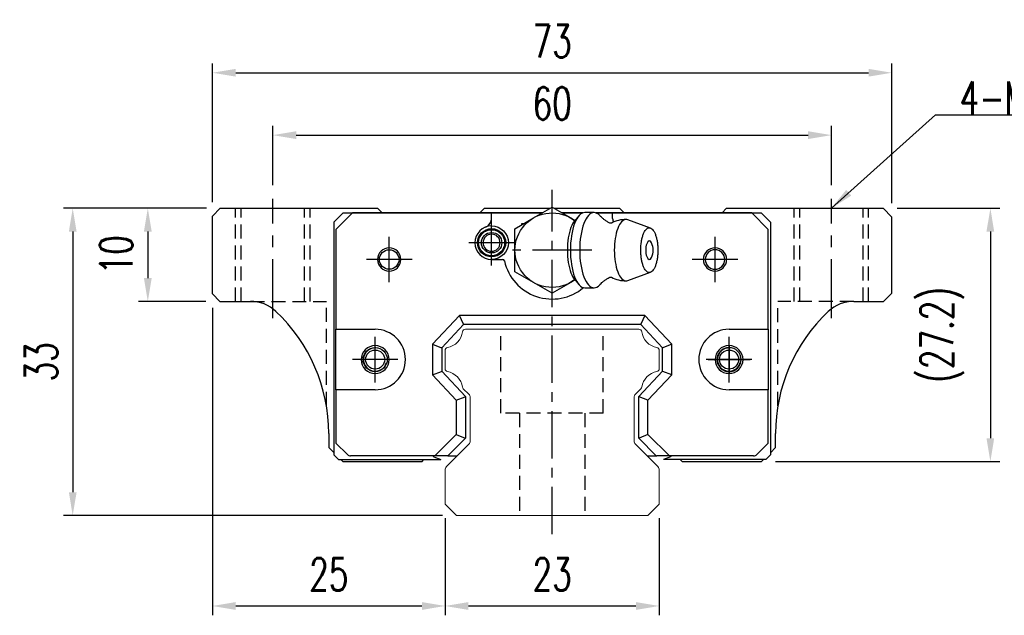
# Model space of a CAD drawing. Header units: millimetres. Extents: x 276 to 566, y 302 to 406.
# Tile 1 of 51: x 276 to 382, y 310 to 374. Entities that reach past the tile are written whole.
import ezdxf

# ---------------------------------------------------------------- set-up
doc = ezdxf.new("R2010")
doc.units = ezdxf.units.MM
doc.header["$PDSIZE"] = -1
doc.linetypes.add('CENTER', pattern=[10.16, 6.35, -1.27, 1.27, -1.27])
doc.linetypes.add('DASHED', pattern=[0.75, 0.5, -0.25])
for name, color, linetype in [('2', 7, 'Continuous'), ('CL', 1, 'CENTER'), ('DIM', 4, 'Continuous'), ('HID', 2, 'DASHED'), ('OUT', 3, 'Continuous'), ('中心線', 1, 'CENTER')]:
    doc.layers.add(name, color=color, linetype=linetype)
doc.styles.add('DIM-7', font='SIMPLEX.shx', dxfattribs={"width": 0.7, "bigfont": 'chineset.shx'})
doc.dimstyles.new('CNS', dxfattribs={"dimtxt": 3.5, "dimasz": 2.5, "dimexe": 1, "dimexo": 1.5, "dimgap": 0.09, "dimtad": 0, "dimdsep": 46, "dimtxsty": 'DIM-7', "dimcen": 0.09, "dimclrd": 1, "dimclre": 1, "dimclrt": 4, "dimadec": 0, "dimazin": 0, "dimtfac": 1, "dimtix": 1, "dimtmove": 2, "dimatfit": 3, "dimfxl": 1, "dimtvp": 0.971429, "dimtolj": 1, "dimarcsym": 0})

# ---------------------------------------------------------------- blocks, each defined once
blk = doc.blocks.new('*D62')
at = {"layer": 'DEFPOINTS', "color": 0, "transparency": 16777216}
for p in [(370.15, 368.33), (297.15, 352.92), (370.15, 352.82)]:
    blk.add_point(p, dxfattribs=at)
at = {"layer": 'DIM', "color": 7, "lineweight": -2, "transparency": 16777216}
for p, q in [((297.15, 354.42), (297.15, 369.33)), ((370.15, 354.32), (370.15, 369.33)), ((299.65, 368.33), (367.65, 368.33))]:
    blk.add_line(p, q, dxfattribs=at)
at = {"layer": 'DIM', "color": 7, "transparency": 16777216}
for points in [[(299.65, 368.75), (299.65, 367.92), (297.15, 368.33)], [(367.65, 368.75), (367.65, 367.92), (370.15, 368.33)]]:
    blk.add_solid(points, dxfattribs=at)
at = {"layer": 'DIM', "color": 7, "transparency": 16777216, "insert": (333.65, 371.73), "char_height": 3.5, "attachment_point": 5, "style": 'DIM-7'}
blk.add_mtext('\\A1;73', dxfattribs=at)
blk = doc.blocks.new('*D63')
at = {"layer": 'DEFPOINTS', "color": 0, "transparency": 16777216}
for p in [(363.65, 361.63), (303.65, 354.77), (363.65, 354.77)]:
    blk.add_point(p, dxfattribs=at)
at = {"layer": 'DIM', "color": 7, "lineweight": -2, "transparency": 16777216}
for p, q in [((303.65, 356.27), (303.65, 362.63)), ((363.65, 356.27), (363.65, 362.63)), ((306.15, 361.63), (361.15, 361.63))]:
    blk.add_line(p, q, dxfattribs=at)
at = {"layer": 'DIM', "color": 7, "transparency": 16777216}
for points in [[(306.15, 362.05), (306.15, 361.21), (303.65, 361.63)], [(361.15, 362.05), (361.15, 361.21), (363.65, 361.63)]]:
    blk.add_solid(points, dxfattribs=at)
at = {"layer": 'DIM', "color": 7, "transparency": 16777216, "insert": (333.65, 365.03), "char_height": 3.5, "attachment_point": 5, "style": 'DIM-7'}
blk.add_mtext('\\A1;60', dxfattribs=at)
blk = doc.blocks.new('*D64')
at = {"layer": 'DEFPOINTS', "color": 0, "transparency": 16777216}
for p in [(298, 353.77), (290.21, 343.77), (297.95, 343.77)]:
    blk.add_point(p, dxfattribs=at)
at = {"layer": 'DIM', "color": 7, "lineweight": -2, "transparency": 16777216}
for p, q in [((296.5, 353.77), (289.21, 353.77)), ((290.21, 351.27), (290.21, 346.27)), ((296.45, 343.77), (289.21, 343.77))]:
    blk.add_line(p, q, dxfattribs=at)
at = {"layer": 'DIM', "color": 7, "transparency": 16777216}
for points in [[(289.79, 351.27), (290.63, 351.27), (290.21, 353.77)], [(289.79, 346.27), (290.63, 346.27), (290.21, 343.77)]]:
    blk.add_solid(points, dxfattribs=at)
at = {"layer": 'DIM', "color": 7, "transparency": 16777216, "insert": (286.81, 348.77), "char_height": 3.5, "attachment_point": 5, "rotation": 90, "style": 'DIM-7'}
blk.add_mtext('\\A1;10', dxfattribs=at)
blk = doc.blocks.new('*D65')
at = {"layer": 'DEFPOINTS', "color": 0, "transparency": 16777216}
for p in [(298, 353.77), (282.14, 320.77), (323.36, 320.77)]:
    blk.add_point(p, dxfattribs=at)
at = {"layer": 'DIM', "color": 7, "lineweight": -2, "transparency": 16777216}
for p, q in [((296.5, 353.77), (281.14, 353.77)), ((282.14, 351.27), (282.14, 323.27)), ((321.86, 320.77), (281.14, 320.77))]:
    blk.add_line(p, q, dxfattribs=at)
at = {"layer": 'DIM', "color": 7, "transparency": 16777216}
for points in [[(281.73, 351.27), (282.56, 351.27), (282.14, 353.77)], [(281.73, 323.27), (282.56, 323.27), (282.14, 320.77)]]:
    blk.add_solid(points, dxfattribs=at)
at = {"layer": 'DIM', "color": 7, "transparency": 16777216, "insert": (278.74, 337.27), "char_height": 3.5, "attachment_point": 5, "rotation": 90, "style": 'DIM-7'}
blk.add_mtext('\\A1;33', dxfattribs=at)
blk = doc.blocks.new('*D66')
at = {"layer": 'DEFPOINTS', "color": 0, "transparency": 16777216}
for p in [(297.15, 344.57), (322.15, 321.97), (322.15, 311.05)]:
    blk.add_point(p, dxfattribs=at)
at = {"layer": 'DIM', "color": 7, "lineweight": -2, "transparency": 16777216}
for p, q in [((297.15, 343.07), (297.15, 310.05)), ((322.15, 320.47), (322.15, 310.05)), ((299.65, 311.05), (319.65, 311.05))]:
    blk.add_line(p, q, dxfattribs=at)
at = {"layer": 'DIM', "color": 7, "transparency": 16777216}
for points in [[(299.65, 311.47), (299.65, 310.63), (297.15, 311.05)], [(319.65, 311.47), (319.65, 310.63), (322.15, 311.05)]]:
    blk.add_solid(points, dxfattribs=at)
at = {"layer": 'DIM', "color": 7, "transparency": 16777216, "insert": (309.65, 314.45), "char_height": 3.5, "attachment_point": 5, "style": 'DIM-7'}
blk.add_mtext('\\A1;25', dxfattribs=at)
blk = doc.blocks.new('*D67')
at = {"layer": 'DEFPOINTS', "color": 0, "transparency": 16777216}
for p in [(322.15, 321.97), (345.15, 321.97), (345.15, 311.05)]:
    blk.add_point(p, dxfattribs=at)
at = {"layer": 'DIM', "color": 7, "lineweight": -2, "transparency": 16777216}
for p, q in [((322.15, 320.47), (322.15, 310.05)), ((345.15, 320.47), (345.15, 310.05)), ((324.65, 311.05), (342.65, 311.05))]:
    blk.add_line(p, q, dxfattribs=at)
at = {"layer": 'DIM', "color": 7, "transparency": 16777216}
for points in [[(324.65, 311.47), (324.65, 310.63), (322.15, 311.05)], [(342.65, 311.47), (342.65, 310.63), (345.15, 311.05)]]:
    blk.add_solid(points, dxfattribs=at)
at = {"layer": 'DIM', "color": 7, "transparency": 16777216, "insert": (333.65, 314.45), "char_height": 3.5, "attachment_point": 5, "style": 'DIM-7'}
blk.add_mtext('\\A1;23', dxfattribs=at)
blk = doc.blocks.new('*D68')
at = {"layer": 'DEFPOINTS', "color": 0, "transparency": 16777216}
for p in [(369.2, 353.77), (356.15, 326.57), (380.73, 326.57)]:
    blk.add_point(p, dxfattribs=at)
at = {"layer": 'DIM', "color": 7, "lineweight": -2, "transparency": 16777216}
for p, q in [((370.7, 353.77), (381.73, 353.77)), ((380.73, 351.27), (380.73, 329.07)), ((357.65, 326.57), (381.73, 326.57))]:
    blk.add_line(p, q, dxfattribs=at)
at = {"layer": 'DIM', "color": 7, "transparency": 16777216}
for points in [[(380.31, 351.27), (381.14, 351.27), (380.73, 353.77)], [(380.31, 329.07), (381.14, 329.07), (380.73, 326.57)]]:
    blk.add_solid(points, dxfattribs=at)
at = {"layer": 'DIM', "color": 7, "transparency": 16777216, "insert": (375.55, 340.17), "char_height": 3.5, "attachment_point": 5, "rotation": 90, "style": 'DIM-7'}
blk.add_mtext('\\A1;(27.2)', dxfattribs=at)

msp = doc.modelspace()

# ---------------------------------------------------------------- linework, layer by layer
at = {"layer": '2', "color": 0, "linetype": 'Continuous'}
for p, q in [((331.646, 352.736), (333.646, 353.891)), ((333.646, 353.891), (335.646, 352.736)), ((338.154, 353.314), (337.153, 353.314)), ((329.646, 351.582), (331.646, 352.736)), ((335.646, 352.736), (336.108, 352.47)), ((336.508, 352.946), (336.052, 352.403)), ((344.215, 351.648), (341.769, 352.539)), ((329.646, 349.272), (329.646, 351.582)), ((329.646, 346.963), (329.646, 349.272)), ((331.646, 345.808), (329.646, 346.963)), ((336.108, 346.075), (335.646, 345.808)), ((336.052, 346.141), (336.508, 345.599)), ((341.769, 346.005), (344.215, 346.896)), ((333.646, 344.653), (331.646, 345.808)), ((335.646, 345.808), (333.646, 344.653)), ((337.153, 345.231), (338.154, 345.231))]:
    msp.add_line(p, q, dxfattribs=at)
at = {"layer": '2', "color": 7, "linetype": 'Continuous'}
for p, q in [((311.196, 353.272), (310.196, 352.272)), ((310.196, 352.272), (310.196, 327.272)), ((312.203, 353.272), (310.421, 351.498)), ((311.196, 353.272), (332.574, 353.272)), ((332.574, 353.272), (312.203, 353.272)), ((327.146, 352.688), (327.146, 353.272)), ((334.718, 353.272), (336.936, 353.272)), ((336.936, 353.272), (334.718, 353.272)), ((338.371, 353.272), (356.096, 353.272)), ((355.088, 353.272), (338.371, 353.272)), ((340.146, 352.688), (340.146, 353.272)), ((356.871, 351.498), (355.088, 353.272)), ((356.096, 353.272), (357.096, 352.272)), ((357.096, 352.272), (357.096, 327.272)), ((310.421, 351.498), (310.421, 340.772)), ((330.396, 352.015), (330.396, 352.122)), ((356.871, 340.772), (356.871, 351.498)), ((327.146, 348.272), (328.33, 348.272)), ((323.696, 342.272), (320.796, 339.162)), ((324.109, 341.322), (323.696, 342.272)), ((343.595, 342.272), (323.696, 342.272)), ((343.595, 342.272), (343.182, 341.322)), ((346.496, 339.162), (343.595, 342.272)), ((310.421, 340.772), (314.634, 340.772)), ((310.421, 334.272), (310.421, 340.772)), ((324.131, 341.272), (321.796, 338.768)), ((324.131, 341.272), (324.109, 341.322)), ((343.161, 341.272), (324.131, 341.272)), ((343.161, 341.272), (343.182, 341.322)), ((345.496, 338.768), (343.161, 341.272)), ((352.657, 340.772), (356.871, 340.772)), ((356.871, 340.772), (356.871, 334.272)), ((320.796, 339.162), (320.796, 335.882)), ((320.796, 339.162), (321.746, 338.788)), ((321.796, 338.768), (321.746, 338.788)), ((321.796, 338.768), (321.796, 336.276)), ((345.496, 338.768), (345.546, 338.788)), ((345.496, 336.276), (345.496, 338.768)), ((346.496, 339.162), (345.546, 338.788)), ((346.496, 335.882), (346.496, 339.162)), ((320.796, 335.882), (321.746, 336.256)), ((320.796, 335.882), (323.346, 333.147)), ((321.796, 336.276), (321.746, 336.256)), ((321.796, 336.276), (324.346, 333.541)), ((342.946, 333.541), (345.496, 336.276)), ((343.946, 333.147), (346.496, 335.882)), ((345.496, 336.276), (345.546, 336.256)), ((346.496, 335.882), (345.546, 336.256)), ((310.421, 334.272), (310.421, 328.547)), ((314.634, 334.272), (310.421, 334.272)), ((356.871, 334.272), (352.657, 334.272)), ((356.871, 328.547), (356.871, 334.272)), ((323.346, 333.147), (324.296, 333.521)), ((324.346, 333.541), (324.296, 333.521)), ((324.346, 333.541), (324.346, 329.062)), ((342.946, 333.541), (342.996, 333.521)), ((342.946, 329.062), (342.946, 333.541)), ((343.946, 333.147), (342.996, 333.521)), ((323.346, 333.147), (323.346, 329.476)), ((343.946, 329.476), (343.946, 333.147)), ((323.346, 329.476), (321.042, 327.172)), ((324.346, 329.062), (322.456, 327.172)), ((323.346, 329.476), (324.296, 329.083)), ((324.346, 329.062), (324.296, 329.083)), ((342.946, 329.062), (342.996, 329.083)), ((344.836, 327.172), (342.946, 329.062)), ((343.946, 329.476), (342.996, 329.083)), ((346.25, 327.172), (343.946, 329.476)), ((310.421, 328.547), (311.649, 327.319)), ((355.642, 327.319), (356.871, 328.547)), ((310.696, 326.772), (310.196, 327.272)), ((321.042, 327.172), (312.003, 327.172)), ((320.834, 327.172), (320.937, 327.07)), ((320.937, 327.07), (321.674, 326.772)), ((322.385, 327.172), (321.042, 327.172)), ((322.456, 327.172), (322.385, 327.172)), ((322.456, 327.172), (323.17, 327.172)), ((323.17, 327.172), (323.447, 327.172)), ((343.847, 327.172), (344.136, 327.172)), ((344.136, 327.172), (344.836, 327.172)), ((344.836, 327.172), (344.906, 327.172)), ((346.25, 327.172), (344.906, 327.172)), ((346.355, 327.07), (345.618, 326.772)), ((355.289, 327.172), (346.25, 327.172)), ((346.457, 327.172), (346.355, 327.07)), ((356.596, 326.772), (357.096, 327.272)), ((310.696, 326.772), (321.674, 326.772)), ((356.596, 326.772), (345.618, 326.772))]:
    msp.add_line(p, q, dxfattribs=at)
at = {"layer": '2', "color": 7, "linetype": 'DASHED'}
for p, q in [((352.658, 338.822), (352.657, 338.822)), ((352.657, 336.222), (352.658, 336.222))]:
    msp.add_line(p, q, dxfattribs=at)
at = {"layer": '2', "color": 0, "linetype": 'Continuous', "extrusion": (0, 0, -1)}
msp.add_arc((-333.646, 349.272), 4, 232.1994, 127.85546, dxfattribs=at)
at = {"layer": '2', "color": 7, "linetype": 'Continuous'}
for centre, radius, start, end in [((326.146, 352.688), 1, 290.92483, 0), ((341.146, 352.688), 1, 180, 204.07613), ((327.146, 350.072), 1.8, 90, 270), ((327.146, 350.072), 0.918, 90, 270), ((327.146, 350.072), 0.918, 270, 90), ((316.146, 348.272), 1.25, 90, 270), ((316.146, 348.272), 1.25, 270, 90), ((351.146, 348.272), 1.25, 90, 270), ((351.146, 348.272), 1.05, 90, 270), ((351.146, 348.272), 1.25, 270, 90), ((351.146, 348.272), 1.05, 270, 90), ((328.33, 348.072), 0.2, 12.71981, 90), ((333.646, 349.272), 5.25, 192.71981, 309.94443), ((314.634, 337.522), 3.25, 270, 90), ((352.657, 337.522), 3.25, 90, 270), ((314.634, 337.522), 1.5, 90, 270), ((314.634, 337.522), 1.5, 270, 90), ((352.657, 337.522), 1.5, 90, 270), ((352.657, 337.522), 1.3, 90, 270), ((352.657, 337.522), 1.5, 270, 90), ((352.657, 337.522), 1.3, 270, 90), ((312.003, 327.672), 0.5, 225, 270), ((355.289, 327.672), 0.5, 270, 315)]:
    msp.add_arc(centre, radius, start, end, dxfattribs=at)
at = {"layer": '2', "color": 0, "linetype": 'Continuous'}
for centre, radius, start, end in [((341.591, 349.272), 3.3, 90, 118.26666), ((342.685, 349.272), 1.817, 334.63704, 25.36296), ((341.591, 349.272), 3.3, 241.72374, 269.99834)]:
    msp.add_arc(centre, radius, start, end, dxfattribs=at)
at = {"layer": '2', "color": 7, "linetype": 'Continuous', "extrusion": (0, 0, -1)}
for centre, radius, start, end in [((-327.146, 350.072), 1.515, 270, 90), ((-327.146, 350.072), 1.4, 270, 90), ((-327.146, 350.072), 1.8, 90, 270), ((-327.146, 350.072), 1.515, 90, 270), ((-327.146, 350.072), 1.4, 90, 270), ((-327.146, 350.072), 1.1, 270, 90), ((-327.146, 350.072), 1.1, 90, 270), ((-316.146, 348.272), 1.05, 270, 90), ((-316.146, 348.272), 1.05, 90, 270), ((-314.634, 337.522), 1.3, 270, 90), ((-314.634, 337.522), 1.3, 90, 270)]:
    msp.add_arc(centre, radius, start, end, dxfattribs=at)
at = {"layer": '2', "color": 0, "linetype": 'Continuous'}
msp.add_ellipse((344.086, 349.272), major_axis=(0, 1), ratio=0.382683, start_param=-0.6791612, end_param=3.8206669, dxfattribs=at)
for points, knots in [([(337.153, 353.314), (336.748, 353.314), (336.346, 352.878), (335.773, 351.382), (335.607, 350.33), (335.607, 349.272)], [0, 0, 0, 0, 0.5, 0.5, 1, 1, 1, 1]), ([(338.76, 352.986), (338.569, 353.199), (338.362, 353.314), (337.749, 353.314), (337.347, 352.878), (336.774, 351.382), (336.608, 350.33), (336.608, 349.272)], [0, 0, 0, 0, 0.204178, 0.204178, 0.602089, 0.602089, 1, 1, 1, 1]), ([(336.056, 352.405), (335.913, 352.235), (335.781, 351.999), (335.426, 351.07), (335.284, 350.174), (335.284, 349.272)], [0, 0, 0, 0, 0.3133047, 0.3133047, 1, 1, 1, 1]), ([(339.844, 352.181), (339.745, 352.23), (339.544, 352.341), (339.274, 352.525), (339.039, 352.713), (338.871, 352.871), (338.792, 352.956), (338.763, 352.989)], [0, 0, 0, 0, 0.2043584, 0.4374743, 0.6573003, 0.8634903, 1, 1, 1, 1]), ([(341.766, 352.54), (341.708, 352.561), (341.65, 352.572), (341.261, 352.572), (340.932, 352.217), (340.465, 350.995), (340.328, 350.136), (340.328, 349.272)], [0, 0, 0, 0, 0.0810935, 0.0810935, 0.5405467, 0.5405467, 1, 1, 1, 1]), ([(340.026, 352.177), (340.027, 352.178), (340.026, 352.178), (339.982, 352.16), (339.908, 352.157), (339.852, 352.174), (339.847, 352.176), (339.847, 352.177)], [0, 0, 0, 0, 0.0733162, 0.3263169, 0.6168838, 0.8870475, 1, 1, 1, 1]), ([(343.167, 349.272), (343.167, 349.115), (343.179, 348.801), (343.232, 348.348), (343.317, 347.93), (343.432, 347.564), (343.572, 347.264), (343.732, 347.041), (343.905, 346.903), (344.086, 346.857), (344.266, 346.903), (344.439, 347.041), (344.599, 347.264), (344.739, 347.564), (344.854, 347.93), (344.94, 348.348), (344.992, 348.801), (345.01, 349.272), (344.992, 349.743), (344.94, 350.197), (344.854, 350.614), (344.739, 350.98), (344.599, 351.281), (344.439, 351.504), (344.266, 351.641), (344.086, 351.688), (343.905, 351.641), (343.732, 351.504), (343.572, 351.281), (343.432, 350.98), (343.317, 350.614), (343.204, 350.06), (343.167, 349.586), (343.167, 349.272)], [0, 0, 0, 0, 0.0312594, 0.0625188, 0.0937782, 0.1250376, 0.156297, 0.1875564, 0.2188159, 0.2500753, 0.2813347, 0.3125941, 0.3438535, 0.3751129, 0.4063723, 0.4376317, 0.4688911, 0.5001505, 0.5314099, 0.5626693, 0.5939287, 0.6251882, 0.6564476, 0.687707, 0.7189664, 0.7502258, 0.7814852, 0.8127446, 0.844004, 0.8752634, 0.9065228, 0.9377822, 1, 1, 1, 1]), ([(335.284, 349.272), (335.284, 348.37), (335.426, 347.474), (335.781, 346.545), (335.913, 346.31), (336.056, 346.14)], [0, 0, 0, 0, 0.6866953, 0.6866953, 1, 1, 1, 1]), ([(335.607, 349.272), (335.607, 348.214), (335.773, 347.163), (336.346, 345.666), (336.748, 345.231), (337.153, 345.231)], [0, 0, 0, 0, 0.5, 0.5, 1, 1, 1, 1]), ([(336.608, 349.272), (336.608, 348.214), (336.774, 347.163), (337.347, 345.666), (337.749, 345.231), (338.362, 345.231), (338.569, 345.346), (338.761, 345.559)], [0, 0, 0, 0, 0.3978318, 0.3978318, 0.7956637, 0.7956637, 1, 1, 1, 1]), ([(340.328, 349.272), (340.328, 348.408), (340.465, 347.55), (340.932, 346.328), (341.261, 345.972), (341.65, 345.972), (341.708, 345.983), (341.766, 346.005)], [0, 0, 0, 0, 0.4594533, 0.4594533, 0.9189065, 0.9189065, 1, 1, 1, 1]), ([(338.764, 345.556), (338.781, 345.576), (338.844, 345.647), (338.997, 345.795), (339.233, 345.99), (339.518, 346.188), (339.734, 346.308), (339.844, 346.364)], [0, 0, 0, 0, 0.0852239, 0.2986763, 0.5272696, 0.7723838, 1, 1, 1, 1]), ([(339.847, 346.367), (339.848, 346.369), (339.857, 346.373), (339.921, 346.389), (339.995, 346.382), (340.032, 346.363), (340.029, 346.365), (340.029, 346.365)], [0, 0, 0, 0, 0.1544133, 0.4194337, 0.7435623, 0.9927018, 1, 1, 1, 1])]:
    msp.add_open_spline(points, degree=3, knots=knots, dxfattribs=at)
at = {"layer": 'CL', "color": 7, "ltscale": 0.8}
msp.add_line((333.646, 318.772), (333.646, 355.772), dxfattribs=at)
at = {"layer": 'CL', "color": 7}
for p, q in [((303.646, 341.965), (303.646, 354.772)), ((363.646, 341.963), (363.646, 354.772)), ((327.146, 347.622), (327.146, 352.522)), ((316.146, 345.822), (316.146, 350.722)), ((351.146, 345.822), (351.146, 350.722)), ((329.596, 350.072), (324.696, 350.072)), ((337.896, 349.272), (329.396, 349.272)), ((318.596, 348.272), (313.696, 348.272)), ((353.596, 348.272), (348.696, 348.272)), ((314.634, 335.072), (314.634, 339.972)), ((352.657, 335.072), (352.657, 339.972)), ((317.084, 337.522), (312.184, 337.522)), ((355.107, 337.522), (350.207, 337.522))]:
    msp.add_line(p, q, dxfattribs=at)
at = {"layer": 'HID', "color": 0, "ltscale": 3}
for p, q in [((299.646, 343.772), (299.646, 353.772)), ((300.246, 343.772), (300.246, 353.772)), ((307.046, 343.772), (307.046, 353.772)), ((307.646, 343.772), (307.646, 353.772)), ((359.646, 343.772), (359.646, 353.772)), ((360.246, 343.772), (360.246, 353.772)), ((367.046, 343.772), (367.046, 353.772)), ((367.646, 343.772), (367.646, 353.772)), ((301.237, 343.772), (309.396, 343.772)), ((309.396, 332.57), (309.396, 343.772)), ((357.896, 332.553), (357.896, 343.772)), ((366.058, 343.772), (357.896, 343.772)), ((330.147, 331.772), (330.147, 320.772)), ((337.147, 331.772), (337.147, 320.772))]:
    msp.add_line(p, q, dxfattribs=at)
at = {"layer": 'HID', "color": 7, "ltscale": 3}
for p, q in [((328.147, 331.772), (328.147, 340.772)), ((339.147, 331.772), (339.147, 340.772)), ((339.147, 331.772), (328.147, 331.772))]:
    msp.add_line(p, q, dxfattribs=at)
at = {"layer": 'OUT', "color": 7}
for p, q in [((297.997, 353.772), (297.147, 352.922)), ((297.997, 353.772), (314.897, 353.772)), ((315.397, 353.272), (314.897, 353.772)), ((326.397, 353.772), (325.897, 353.272)), ((326.397, 353.772), (333.439, 353.772)), ((333.852, 353.772), (340.897, 353.772)), ((341.397, 353.272), (340.897, 353.772)), ((352.397, 353.772), (351.897, 353.272)), ((352.397, 353.772), (369.197, 353.772)), ((370.147, 352.822), (369.197, 353.772)), ((297.147, 344.572), (297.147, 352.922)), ((370.147, 344.672), (370.147, 352.822)), ((330.396, 352.122), (330.582, 352.122)), ((297.147, 344.572), (297.947, 343.772)), ((369.247, 343.772), (370.147, 344.672)), ((297.947, 343.772), (301.237, 343.772)), ((366.058, 343.772), (369.247, 343.772)), ((309.647, 329.572), (309.647, 328.072)), ((357.647, 328.072), (357.647, 329.572)), ((309.647, 328.072), (310.196, 327.523)), ((357.096, 327.52), (357.647, 328.072)), ((310.947, 326.772), (311.147, 326.572)), ((311.147, 326.572), (319.677, 326.572)), ((319.677, 326.572), (319.878, 326.772)), ((347.417, 326.772), (347.617, 326.572)), ((347.617, 326.572), (356.147, 326.572)), ((356.147, 326.572), (356.348, 326.772))]:
    msp.add_line(p, q, dxfattribs=at)
at = {"layer": 'OUT', "color": 7, "linetype": 'Continuous', "lineweight": 15}
for p, q in [((324.324, 340.772), (342.97, 340.772)), ((322.147, 336.531), (322.147, 338.512)), ((345.147, 338.512), (345.147, 336.531)), ((324.701, 333.798), (324.107, 334.392)), ((343.188, 334.392), (342.594, 333.798)), ((324.847, 328.779), (324.847, 333.445)), ((342.447, 333.445), (342.447, 328.779)), ((322.294, 326.018), (324.701, 328.425)), ((342.594, 328.425), (345.001, 326.018))]:
    msp.add_line(p, q, dxfattribs=at)
at = {"layer": 'OUT', "color": 0, "linetype": 'Continuous', "lineweight": 15}
for p, q in [((322.147, 321.972), (322.147, 325.665)), ((345.147, 325.665), (345.147, 321.972)), ((323.361, 320.772), (322.147, 321.972)), ((345.147, 321.972), (343.933, 320.772)), ((343.933, 320.772), (323.361, 320.772))]:
    msp.add_line(p, q, dxfattribs=at)
at = {"layer": 'OUT', "color": 7}
for centre in [(314.637, 337.522), (352.657, 337.522)]:
    msp.add_circle(centre, 1.025, dxfattribs=at)
for centre, radius, start, end in [((301.237, 339.772), 4, 46.76677, 90), ((366.058, 339.772), 4, 90, 133.23323), ((291.647, 329.572), 18, 0, 46.76677), ((375.647, 329.572), 18, 133.23323, 180), ((314.637, 337.522), 1.25, 75, 345), ((352.657, 337.522), 1.25, 75, 345)]:
    msp.add_arc(centre, radius, start, end, dxfattribs=at)
at = {"layer": 'OUT', "color": 7, "linetype": 'Continuous', "lineweight": 15}
for centre, radius, start, end in [((324.324, 340.472), 0.3, 90, 171.61737), ((342.97, 340.472), 0.3, 8.38263, 90), ((322.005, 340.814), 2.044, 280.87121, 351.61737), ((345.289, 340.814), 2.044, 188.38263, 259.12879), ((322.447, 338.512), 0.3, 100.87121, 180.00001), ((344.847, 338.512), 0.3, 359.99999, 79.12879), ((322.447, 336.531), 0.3, 179.99999, 259.12866), ((344.847, 336.531), 0.3, 280.87134, 0.00001), ((322.005, 334.229), 2.044, 9.2089, 79.12866), ((345.289, 334.229), 2.044, 100.87134, 170.79109), ((324.319, 334.605), 0.3, 189.20891, 225), ((342.975, 334.605), 0.3, 315, 350.79109), ((324.347, 333.445), 0.5, 0, 45), ((342.947, 333.445), 0.5, 135, 180.00001), ((324.347, 328.779), 0.5, 315, 360), ((342.947, 328.779), 0.5, 179.99999, 225), ((322.647, 325.665), 0.5, 135, 180.00001), ((344.647, 325.665), 0.5, 360, 45)]:
    msp.add_arc(centre, radius, start, end, dxfattribs=at)
at = {"layer": '中心線', "color": 7, "ltscale": 1.5}
for p, q in [((352.657, 339.072), (352.657, 335.972)), ((352.657, 339.072), (352.657, 335.972)), ((350.407, 337.522), (354.907, 337.522)), ((350.407, 337.522), (354.907, 337.522))]:
    msp.add_line(p, q, dxfattribs=at)

# ---------------------------------------------------------------- texts
at = {"layer": 'DIM', "color": 0, "insert": (377.428, 363.898), "char_height": 3.5, "attachment_point": 7, "style": 'DIM-7'}
msp.add_mtext('4-M8thr', dxfattribs=at)

# ---------------------------------------------------------------- dimensions: what is measured, and where the dimension line sits
at = {"layer": 'DIM', "color": 0}
for base, p1, p2, angle, picture, middle in [((370.147, 368.335), (297.147, 352.922), (370.147, 352.822), 180, '*D62', (333.647, 371.735)), ((363.646, 361.631), (303.646, 354.772), (363.646, 354.772), 180, '*D63', (333.646, 365.031)), ((282.142, 320.772), (297.997, 353.772), (323.361, 320.772), 90, '*D65', (278.742, 337.272)), ((290.209, 343.772), (297.997, 353.772), (297.947, 343.772), 90, '*D64', (286.809, 348.772)), ((322.147, 311.049), (297.147, 344.572), (322.147, 321.972), 180, '*D66', (309.647, 314.449)), ((345.147, 311.049), (322.147, 321.972), (345.147, 321.972), 180, '*D67', (333.647, 314.449))]:
    dim = msp.add_linear_dim(base=base, p1=p1, p2=p2, angle=angle, dimstyle='CNS', override={"dimclrd": 7, "dimclre": 7, "dimclrt": 7}, dxfattribs=at)
    dim.commit()
    dim.dimension.update_dxf_attribs({"geometry": picture, "text_midpoint": middle})
dim = msp.add_linear_dim(base=(380.728, 326.572), p1=(369.197, 353.772), p2=(356.147, 326.572), angle=90, text='(<>)', dimstyle='CNS', override={"dimclrd": 7, "dimclre": 7, "dimclrt": 7}, dxfattribs=at)
dim.commit()
dim.dimension.update_dxf_attribs({"geometry": '*D68', "text_midpoint": (375.547, 340.172)})

# ---------------------------------------------------------------- leaders
at = {"layer": 'DIM', "color": 0, "annotation_type": 0, "has_hookline": 1, "hookline_direction": 0, "text_width": 15.283}
msp.add_leader([(363.646, 353.772), (374.838, 363.808), (377.338, 363.808)], dimstyle='CNS', override={"dimgap": 0.09, "dimtad": 1, "dimclrd": 7, "dimclre": 4}, dxfattribs=at)

doc.saveas('drawing.dxf')
